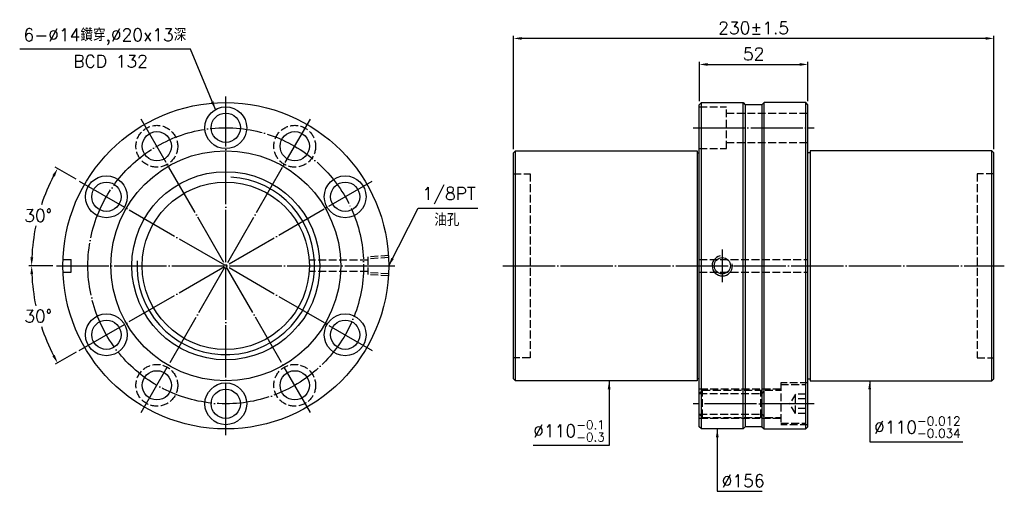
# Model space of a CAD drawing. Header units: millimetres. Extents: x 2182 to 2653, y -1743 to -1518.
import ezdxf

# ---------------------------------------------------------------- set-up
doc = ezdxf.new("R2010")
doc.units = ezdxf.units.MM
doc.header["$LTSCALE"] = 1.25
doc.linetypes.add('CENTER', pattern=[22, 20, -1, 0, -1])
doc.linetypes.add('DASHED', pattern=[4, 3, -1])
for name, color, linetype in [('DDVIEW', 7, 'Continuous'), ('NT', 7, 'Continuous'), ('NT-DIM', 2, 'Continuous')]:
    doc.layers.add(name, color=color, linetype=linetype)
doc.styles.get("Standard").update_dxf_attribs({"font": 'simplex.shx', "bigfont": 'chineset.shx'})
doc.dimstyles.new('ISO-25', dxfattribs={"dimscale": 2, "dimtxt": 3, "dimasz": 2, "dimexe": 0.646, "dimexo": 0.862, "dimgap": 1, "dimtad": 1, "dimdec": 3, "dimdsep": 46, "dimtxsty": 'Standard', "dimcen": 1.5, "dimclrd": 256, "dimclre": 256, "dimclrt": 256, "dimazin": 2, "dimtfac": 1, "dimtdec": 3, "dimtmove": 0, "dimatfit": 3, "dimfxl": 0, "dimtolj": 1, "dimlwd": -1, "dimlwe": -1, "dimarcsym": 0})

# ---------------------------------------------------------------- blocks, each defined once
blk = doc.blocks.new('*D12')
at = {"layer": 'Defpoints', "color": 0}
for p in [(2210.09, -1595.03), (2192.89, -1603.73), (2199.24, -1635.53), (2361.24, -1635.53), (2350.38, -1676.03)]:
    blk.add_point(p, dxfattribs=at)
at = {"layer": 'NT-DIM'}
for p, q in [((2208.59, -1594.16), (2198.62, -1588.4)), ((2197.51, -1635.53), (2185.99, -1635.53))]:
    blk.add_line(p, q, dxfattribs=at)
for start, end in [(152.4657, 161.766), (168.1824, 177.5343)]:
    blk.add_arc((2280.24, -1635.53), 92.95, start, end, dxfattribs=at)
for points in [[(2197.23, -1592.23), (2198.39, -1592.88), (2199.74, -1589.05)], [(2188.03, -1631.54), (2186.7, -1631.51), (2187.28, -1635.53)]]:
    blk.add_solid(points, dxfattribs=at)
at = {"layer": 'NT-DIM', "insert": (2190.45, -1611.47), "char_height": 6, "attachment_point": 5, "rotation": 1}
blk.add_mtext('\\A1;30°', dxfattribs=at)
blk = doc.blocks.new('*D13')
at = {"layer": 'Defpoints', "color": 0}
for p in [(2350.38, -1595.03), (2199.24, -1635.53), (2361.24, -1635.53), (2188.69, -1651.67), (2210.09, -1676.03)]:
    blk.add_point(p, dxfattribs=at)
at = {"layer": 'NT-DIM'}
for p, q in [((2197.51, -1635.53), (2185.99, -1635.53)), ((2208.59, -1676.89), (2198.62, -1682.65))]:
    blk.add_line(p, q, dxfattribs=at)
for start, end in [(182.4657, 191.8438), (198.2002, 207.5343)]:
    blk.add_arc((2280.24, -1635.53), 92.95, start, end, dxfattribs=at)
for points in [[(2186.7, -1639.54), (2188.03, -1639.51), (2187.28, -1635.53)], [(2198.39, -1678.18), (2197.23, -1678.82), (2199.74, -1682)]]:
    blk.add_solid(points, dxfattribs=at)
at = {"layer": 'NT-DIM', "insert": (2190.45, -1659.58), "char_height": 6, "attachment_point": 5, "rotation": 1}
blk.add_mtext('\\A1;30°', dxfattribs=at)
blk = doc.blocks.new('*D14')
at = {"layer": 'Defpoints', "color": 0}
for p in [(2558.93, -1539.26), (2506.93, -1558.53), (2558.93, -1558.53)]:
    blk.add_point(p, dxfattribs=at)
at = {"layer": 'NT-DIM'}
for p, q in [((2506.93, -1556.8), (2506.93, -1537.97)), ((2510.93, -1539.26), (2554.93, -1539.26)), ((2558.93, -1556.8), (2558.93, -1537.97))]:
    blk.add_line(p, q, dxfattribs=at)
for points in [[(2510.93, -1538.59), (2510.93, -1539.92), (2506.93, -1539.26)], [(2554.93, -1538.59), (2554.93, -1539.92), (2558.93, -1539.26)]]:
    blk.add_solid(points, dxfattribs=at)
at = {"layer": 'NT-DIM', "insert": (2532.93, -1534.26), "char_height": 6, "attachment_point": 5}
blk.add_mtext('\\A1;52', dxfattribs=at)
blk = doc.blocks.new('*D15')
at = {"layer": 'Defpoints', "color": 0}
for p in [(2417.93, -1526.81), (2417.93, -1581.53), (2647.93, -1581.53)]:
    blk.add_point(p, dxfattribs=at)
at = {"layer": 'NT-DIM'}
for p, q in [((2417.93, -1579.8), (2417.93, -1525.51)), ((2643.93, -1526.81), (2421.93, -1526.81)), ((2647.93, -1579.8), (2647.93, -1525.51))]:
    blk.add_line(p, q, dxfattribs=at)
for points in [[(2421.93, -1526.14), (2421.93, -1527.47), (2417.93, -1526.81)], [(2643.93, -1526.14), (2643.93, -1527.47), (2647.93, -1526.81)]]:
    blk.add_solid(points, dxfattribs=at)
at = {"layer": 'NT-DIM', "insert": (2532.93, -1521.81), "char_height": 6, "attachment_point": 5}
blk.add_mtext('\\A1;230%%P1.5', dxfattribs=at)

msp = doc.modelspace()

# ---------------------------------------------------------------- linework, layer by layer
at = {"layer": 'DDVIEW', "color": 3, "linetype": 'CENTER'}
for p, q in [((2280.2358, -1716.5263), (2280.2358, -1554.5263)), ((2320.7358, -1705.6743), (2239.7358, -1565.3782)), ((2239.7358, -1705.6743), (2320.7358, -1565.3782)), ((2210.0877, -1676.0263), (2350.3838, -1595.0263)), ((2210.0877, -1595.0263), (2350.3838, -1676.0263)), ((2199.2358, -1635.5263), (2361.2358, -1635.5263))]:
    msp.add_line(p, q, dxfattribs=at)
at = {"layer": 'DDVIEW', "color": 1, "linetype": 'DASHED'}
for p, q in [((2358.2358, -1630.6623), (2348.2358, -1631.2873)), ((2348.2358, -1632.7763), (2320.1411, -1632.7763)), ((2348.2358, -1631.2873), (2348.2358, -1639.7653)), ((2358.2358, -1631.6351), (2348.2358, -1632.2601)), ((2348.2358, -1638.2763), (2320.1411, -1638.2763)), ((2358.2358, -1639.4175), (2348.2358, -1638.7925)), ((2358.2358, -1640.3903), (2348.2358, -1639.7653))]:
    msp.add_line(p, q, dxfattribs=at)
at = {"layer": 'DDVIEW'}
for p, q in [((2202.2935, -1632.5263), (2206.2358, -1632.5263)), ((2206.2358, -1638.5263), (2206.2358, -1632.5263)), ((2202.2935, -1638.5263), (2206.2358, -1638.5263))]:
    msp.add_line(p, q, dxfattribs=at)
for centre, radius in [((2280.2358, -1635.5263), 78), ((2280.2358, -1569.5263), 10), ((2280.2358, -1569.5263), 7), ((2247.2358, -1578.3686), 7), ((2313.2358, -1578.3686), 7), ((2280.2358, -1635.5263), 55), ((2223.0781, -1602.5263), 10), ((2280.2358, -1635.5263), 45), ((2337.3934, -1602.5263), 10), ((2223.0781, -1602.5263), 7), ((2280.2358, -1635.5263), 40), ((2337.3934, -1602.5263), 7), ((2223.0781, -1668.5263), 10), ((2337.3934, -1668.5263), 10), ((2223.0781, -1668.5263), 7), ((2337.3934, -1668.5263), 7), ((2247.2358, -1692.684), 7), ((2313.2358, -1692.684), 7), ((2280.2358, -1701.5263), 10), ((2280.2358, -1701.5263), 7)]:
    msp.add_circle(centre, radius, dxfattribs=at)
at = {"layer": 'DDVIEW', "color": 3, "linetype": 'CENTER'}
msp.add_circle((2280.2358, -1635.5263), 66, dxfattribs=at)
at = {"layer": 'DDVIEW', "color": 1, "linetype": 'DASHED'}
for centre in [(2247.2358, -1578.3686), (2313.2358, -1578.3686), (2247.2358, -1692.684), (2313.2358, -1692.684)]:
    msp.add_circle(centre, 10, dxfattribs=at)
at = {"layer": 'DDVIEW', "color": 5}
msp.add_arc((2280.2358, -1635.5263), 42.5, 176.767095, 86.767095, dxfattribs=at)
at = {"layer": 'NT', "linetype": 'ByBlock'}
for p, q in [((2506.9257, -1558.5263), (2507.9257, -1557.5263)), ((2506.9257, -1712.5263), (2506.9257, -1558.5263)), ((2507.9257, -1557.5263), (2527.9257, -1557.5263)), ((2507.9257, -1713.5263), (2507.9257, -1557.5263)), ((2527.9257, -1557.5263), (2528.9257, -1558.5263)), ((2527.9257, -1713.5263), (2527.9257, -1557.5263)), ((2528.9257, -1558.5263), (2528.9257, -1712.5263)), ((2537.9257, -1557.5263), (2536.9257, -1558.5263)), ((2536.9257, -1558.5263), (2536.9257, -1712.5263)), ((2557.9257, -1557.5263), (2537.9257, -1557.5263)), ((2537.9257, -1713.5263), (2537.9257, -1557.5263)), ((2558.9257, -1558.5263), (2557.9257, -1557.5263)), ((2557.9257, -1713.5263), (2557.9257, -1557.5263)), ((2558.9257, -1712.5263), (2558.9257, -1558.5263)), ((2417.9257, -1581.5263), (2418.9257, -1580.5263)), ((2417.9257, -1689.5263), (2417.9257, -1581.5263)), ((2418.9257, -1580.5263), (2505.9257, -1580.5263)), ((2418.9257, -1690.5263), (2418.9257, -1580.5263)), ((2505.9257, -1580.5263), (2505.9257, -1690.5263)), ((2505.9257, -1581.5263), (2506.9257, -1581.5263)), ((2559.9257, -1581.5263), (2558.9257, -1581.5263)), ((2646.9257, -1580.5263), (2559.9257, -1580.5263)), ((2559.9257, -1580.5263), (2559.9257, -1690.5263)), ((2647.9257, -1581.5263), (2646.9257, -1580.5263)), ((2646.9257, -1690.5263), (2646.9257, -1580.5263)), ((2647.9257, -1689.5263), (2647.9257, -1581.5263)), ((2418.9257, -1690.5263), (2417.9257, -1689.5263)), ((2505.9257, -1690.5263), (2418.9257, -1690.5263)), ((2506.9257, -1689.5263), (2505.9257, -1689.5263)), ((2558.9257, -1689.5263), (2559.9257, -1689.5263)), ((2559.9257, -1690.5263), (2646.9257, -1690.5263)), ((2646.9257, -1690.5263), (2647.9257, -1689.5263)), ((2507.9257, -1713.5263), (2506.9257, -1712.5263)), ((2527.9257, -1713.5263), (2507.9257, -1713.5263)), ((2528.9257, -1712.5263), (2527.9257, -1713.5263)), ((2536.9257, -1712.5263), (2537.9257, -1713.5263)), ((2537.9257, -1713.5263), (2557.9257, -1713.5263)), ((2557.9257, -1713.5263), (2558.9257, -1712.5263))]:
    msp.add_line(p, q, dxfattribs=at)
at = {"layer": 'NT', "color": 1, "linetype": 'DASHED'}
for p, q in [((2506.9257, -1559.5263), (2519.9257, -1559.5263)), ((2519.9257, -1579.5263), (2519.9257, -1559.5263)), ((2519.9257, -1562.5263), (2558.9257, -1562.5263)), ((2519.9257, -1576.5263), (2558.9257, -1576.5263)), ((2506.9257, -1579.5263), (2519.9257, -1579.5263)), ((2417.9257, -1591.5263), (2425.9257, -1591.5263)), ((2425.9257, -1591.5263), (2425.9257, -1679.5263)), ((2647.9257, -1591.5263), (2639.9257, -1591.5263)), ((2639.9257, -1591.5263), (2639.9257, -1679.5263)), ((2506.9257, -1632.5263), (2558.9257, -1632.5263)), ((2506.9257, -1638.5263), (2558.9257, -1638.5263)), ((2425.9257, -1679.5263), (2417.9257, -1679.5263)), ((2639.9257, -1679.5263), (2647.9257, -1679.5263)), ((2558.9257, -1691.5263), (2545.9257, -1691.5263)), ((2545.9257, -1691.5263), (2545.9257, -1711.5263)), ((2545.9257, -1694.5263), (2506.9257, -1694.5263)), ((2508.4257, -1695.0263), (2506.9257, -1696.5263)), ((2506.9257, -1696.5263), (2536.4257, -1696.5263)), ((2508.4257, -1708.0263), (2508.4257, -1695.0263)), ((2508.4257, -1695.0263), (2545.9257, -1695.0263)), ((2536.4257, -1708.0263), (2536.4257, -1695.0263)), ((2545.9257, -1692.2763), (2557.9257, -1692.2763)), ((2557.9257, -1710.7763), (2557.9257, -1692.2763)), ((2552.9257, -1696.9075), (2550.259, -1701.5263)), ((2552.9257, -1706.1451), (2550.259, -1701.5263)), ((2557.9257, -1696.9075), (2552.9257, -1696.9075)), ((2552.9257, -1706.1451), (2552.9257, -1696.9075)), ((2557.9257, -1699.2169), (2552.9257, -1699.2169)), ((2557.9257, -1703.8357), (2552.9257, -1703.8357)), ((2557.9257, -1706.1451), (2552.9257, -1706.1451)), ((2508.4257, -1708.0263), (2506.9257, -1706.5263)), ((2506.9257, -1706.5263), (2536.4257, -1706.5263)), ((2545.9257, -1708.5263), (2506.9257, -1708.5263)), ((2508.4257, -1708.0263), (2545.9257, -1708.0263)), ((2545.9257, -1710.7763), (2557.9257, -1710.7763)), ((2558.9257, -1711.5263), (2545.9257, -1711.5263))]:
    msp.add_line(p, q, dxfattribs=at)
at = {"layer": 'NT'}
for p, q in [((2536.9257, -1558.5263), (2528.9257, -1558.5263)), ((2536.9257, -1712.5263), (2528.9257, -1712.5263))]:
    msp.add_line(p, q, dxfattribs=at)
at = {"layer": 'NT', "color": 3, "linetype": 'CENTER'}
for p, q in [((2503.9257, -1569.5263), (2561.9257, -1569.5263)), ((2517.9257, -1627.6623), (2517.9257, -1643.3903)), ((2412.9257, -1635.5263), (2652.9257, -1635.5263)), ((2561.9257, -1701.5263), (2503.9257, -1701.5263))]:
    msp.add_line(p, q, dxfattribs=at)
at = {"layer": 'NT'}
msp.add_circle((2517.9257, -1635.5263), 3.8912, dxfattribs=at)
at = {"layer": 'NT', "color": 5}
msp.add_arc((2517.9257, -1635.5263), 4.864, 101.864163, 11.864163, dxfattribs=at)
at = {"layer": 'NT', "color": 1, "linetype": 'DASHED'}
for centre, start, end in [((2536.4257, -1695.0263), 270, 0), ((2536.4257, -1708.0263), 0, 90)]:
    msp.add_arc(centre, 1.5, start, end, dxfattribs=at)

# ---------------------------------------------------------------- texts
at = {"layer": 'NT-DIM', "char_height": 6}
for s, insert, attachment_point in [('6-%%C14鑽穿,%%C20x13深', (2261.2882, -1529.9495), 9), ('BCD 132', (2242.9529, -1540.7556), 9), ('\\A1;\\A1;\\A1;\\A1;1/8PT', (2374.351, -1606.0146), 7), ('油孔', (2380.0418, -1616.5372), 7), ('\\A1;\\A1;\\A1;\\A1;%%C110{\\H0.7x;\\S-0.1^ -0.3;}', (2461.6484, -1719.5378), 9), ('\\A1;\\A1;\\A1;%%C110{\\H0.7x;\\S-0.012^ -0.034;}', (2590.5758, -1717.7415), 7), ('\\A1;\\A1;%%C156', (2517.6084, -1741.3524), 7)]:
    msp.add_mtext(s, dxfattribs=dict(at, insert=insert, attachment_point=attachment_point))

# ---------------------------------------------------------------- dimensions: what is measured, and where the dimension line sits
at = {"layer": 'NT-DIM'}
dim = msp.add_linear_dim(base=(2417.9257, -1526.8063), p1=(2647.9257, -1581.5263), p2=(2417.9257, -1581.5263), text='<>%%P1.5', dimstyle='ISO-25', dxfattribs=at)
dim.commit()
dim.dimension.update_dxf_attribs({"geometry": '*D15', "text_midpoint": (2532.9257, -1521.8063)})
dim = msp.add_linear_dim(base=(2558.9257, -1539.2574), p1=(2506.9257, -1558.5263), p2=(2558.9257, -1558.5263), dimstyle='ISO-25', dxfattribs=at)
dim.commit()
dim.dimension.update_dxf_attribs({"geometry": '*D14', "text_midpoint": (2532.9257, -1534.2574)})
for base, line2, picture, middle in [((2192.8878, -1603.7342), ((2210.0877, -1595.0263), (2350.3838, -1676.0263)), '*D12', (2190.4493, -1611.4681)), ((2188.6941, -1651.6675), ((2210.0877, -1676.0263), (2350.3838, -1595.0263)), '*D13', (2190.4493, -1659.5845))]:
    dim = msp.add_angular_dim_2l(base=base, line1=((2199.2358, -1635.5263), (2361.2358, -1635.5263)), line2=line2, dimstyle='ISO-25', dxfattribs=at)
    dim.commit()
    dim.dimension.update_dxf_attribs({"geometry": picture, "text_midpoint": middle, "text_rotation": 1})

# ---------------------------------------------------------------- leaders
at = {"layer": 'NT-DIM', "annotation_type": 0, "has_hookline": 1}
for points, hookline_direction, text_width in [([(2275.2893, -1560.8353), (2263.3882, -1531.9495), (2263.2882, -1531.9495)], 1, 79.7143), ([(2358.2358, -1635.5826), (2372.251, -1608.0146), (2372.351, -1608.0146)], 0, 26.5714), ([(2463.7484, -1690.5263), (2463.7484, -1721.5378), (2463.6484, -1721.5378)], 1, 34.2857), ([(2588.4758, -1690.5263), (2588.4758, -1719.7415), (2588.5758, -1719.7415)], 0, 42.4857), ([(2515.5084, -1713.5263), (2515.5084, -1743.3524), (2515.6084, -1743.3524)], 0, 19.4286)]:
    msp.add_leader(points, dimstyle='ISO-25', dxfattribs=dict(at, hookline_direction=hookline_direction, text_width=text_width))

doc.saveas('drawing.dxf')
